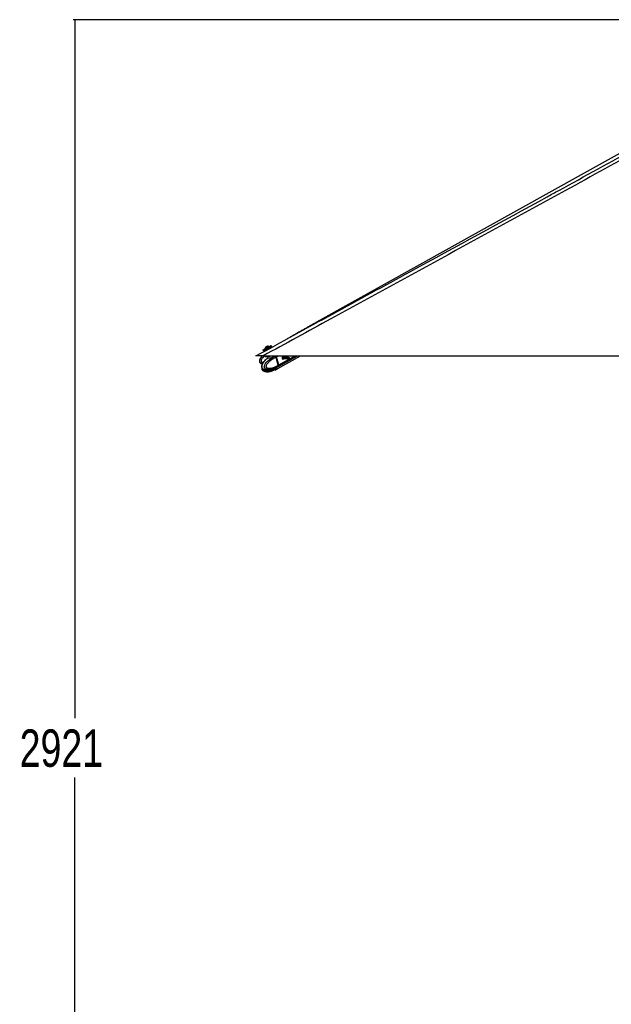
# Paper-space layout '2.5M DUO Surface Plate' of a CAD drawing. Header units: millimetres. Extents: x 20 to 18989, y 40 to 15016.
# Tile 2 of 109: x 535 to 2910, y 4011 to 7959. Entities that reach past the tile are written whole.
import ezdxf

# ---------------------------------------------------------------- set-up
doc = ezdxf.new("R2010")
doc.units = ezdxf.units.MM
doc.layers.add('COMPONENT_GEOMETRY', color=7, linetype='Continuous')
doc.styles.add('SLDTEXTSTYLE1', font='TXT', dxfattribs={"width": 0.75})
doc.dimstyles.new('SLDDIMSTYLE0', dxfattribs={"dimtxt": 150, "dimasz": 6.604, "dimexe": 0, "dimexo": 0.0625, "dimgap": 37.5, "dimtad": 0, "dimtih": 1, "dimtoh": 1, "dimdec": 0, "dimlfac": 0.5, "dimrnd": 1e-09, "dimzin": 12, "dimdsep": 46, "dimtxsty": 'SLDTEXTSTYLE1', "dimsah": 1, "dimcen": 0.09, "dimadec": 0, "dimazin": 3, "dimtfac": 1, "dimtdec": 0, "dimtofl": 0, "dimtmove": 0, "dimatfit": 3, "dimfxl": 1, "dimfrac": 2, "dimtolj": 1, "dimtzin": 12, "dimarcsym": 0})

# ---------------------------------------------------------------- blocks, each defined once
blk = doc.blocks.new('_D_10')
at = {"layer": 'COMPONENT_GEOMETRY', "color": 7, "ltscale": 2}
for p, q in [((6638.5, 7959.5), (750.7, 7959.5)), ((757.1, 7959.5), (757.1, 5158.1)), ((757.1, 2118.5), (757.1, 4919.9)), ((6459.7, 2118.5), (750.7, 2118.5))]:
    blk.add_line(p, q, dxfattribs=at)
for points in [[(757.1, 7959.5), (756.1, 7952.9), (758.1, 7952.9)], [(757.1, 2118.5), (758.1, 2125.1), (756.1, 2125.1)]]:
    blk.add_solid(points, dxfattribs=at)
at = {"layer": 'COMPONENT_GEOMETRY', "color": 7, "ltscale": 2, "insert": (535.4, 5113.3), "char_height": 150, "attachment_point": 1, "style": 'SLDTEXTSTYLE1'}
blk.add_mtext('2921', dxfattribs=at)

psp = doc.layouts.new('2.5M DUO Surface Plate')

# ---------------------------------------------------------------- linework, layer by layer
at = {"color": 7, "linetype": 'Continuous', "lineweight": 25, "ltscale": 2}
for p, q in [((1511.93, 6634.76), (1513.6, 6631.68)), ((1519.74, 6639.86), (1520.09, 6639.21)), ((1521.37, 6634.76), (1522.61, 6632.48)), ((1536.79, 6648.28), (1536.43, 6648.94)), ((1541.04, 6642.55), (1539.82, 6644.79)), ((1546.64, 6649.63), (1544.97, 6652.71)), ((1512.02, 6611), (4051.92, 6611)), ((1520.4, 6611), (1520.63, 6610.16)), ((1528.08, 6600.1), (1531.03, 6602.44)), ((1529.69, 6608.51), (1531.12, 6603.27)), ((1551, 6610.18), (1550.78, 6611)), ((1550.91, 6610.35), (1550.97, 6609.98)), ((1561.05, 6610.07), (1561.19, 6610.13)), ((1566.38, 6606.69), (1564.14, 6605.47)), ((1564.14, 6605.47), (1564.14, 6605.46)), ((1572.89, 6573.44), (1564.14, 6605.46)), ((1575.14, 6574.65), (1566.38, 6606.69)), ((1575.29, 6574.81), (1566.54, 6606.85)), ((1575.53, 6574.87), (1566.78, 6606.91)), ((1572.06, 6567.84), (1651.03, 6611)), ((1572.1, 6561.17), (1662.82, 6611)), ((1614.28, 6604.61), (1589.24, 6604.61)), ((1589.24, 6600.25), (1614.28, 6600.25)), ((1617.56, 6603.4), (1614.7, 6604.53)), ((1614.7, 6600.33), (1617.56, 6601.45)), ((1549.64, 6555.75), (1545.54, 6554.07)), ((1546.77, 6554.12), (1555.25, 6555.73)), ((1552.53, 6556.21), (1551.66, 6556.03)), ((1554.43, 6559.6), (1552.15, 6558.91)), ((1558.54, 6556.02), (1552.59, 6556.02)), ((1555.26, 6555.73), (1555.78, 6556.02)), ((1561.24, 6562.44), (1557.14, 6560.77)), ((1561.23, 6555.71), (1557.14, 6554.04)), ((1560.67, 6556.02), (1562.07, 6555.99)), ((1561.89, 6562.75), (1569.29, 6566.33)), ((1561.91, 6562.71), (1562.07, 6562.71)), ((1561.92, 6555.98), (1569.31, 6559.64)), ((1562.11, 6562.73), (1562.07, 6562.71)), ((1569.43, 6566.4), (1571.67, 6567.62)), ((1569.46, 6559.72), (1571.7, 6560.95)), ((1572.45, 6568.9), (1572.33, 6568.82)), ((1574.58, 6570.06), (1572.45, 6568.9)), ((1572.89, 6573.44), (1572.9, 6573.43)), ((1572.9, 6573.43), (1575.14, 6574.65)), ((1513.54, 6551.15), (1512.84, 6551.45)), ((1544.95, 6552.89), (1546.81, 6551.21)), ((1546.34, 6554.39), (1546.77, 6554.12)), ((1554.43, 6552.86), (1548.93, 6551.2))]:
    psp.add_line(p, q, dxfattribs=at)
at = {"color": 8, "linetype": 'Continuous', "lineweight": 25, "ltscale": 2}
for p, q in [((1561.05, 6610.07), (1559.28, 6611.25)), ((1561.19, 6610.13), (1562.79, 6611)), ((1566.78, 6606.91), (1574.26, 6611)), ((1574.97, 6570.28), (1649.48, 6611)), ((1575.53, 6574.87), (1641.64, 6611)), ((1590.41, 6606.45), (1590.96, 6606.75)), ((1554.43, 6552.86), (1553.72, 6555.44)), ((1556.59, 6556.02), (1557.14, 6554.04)), ((1544.82, 6553.38), (1544.95, 6552.89)), ((1546.81, 6551.21), (1545.98, 6554.25)), ((1548.07, 6554.36), (1548.93, 6551.2))]:
    psp.add_line(p, q, dxfattribs=at)
at = {"color": 7, "linetype": 'Continuous', "lineweight": 25, "ltscale": 2, "flags": 128}
for points in [[(3484.86, 7723.73), (2801.31, 7343.71), (1726.87, 6746.39)], [(1511.93, 6634.76), (1511.94, 6634.76), (1512.4, 6635.02), (1513.47, 6635.6), (1515.11, 6636.5), (1517.27, 6637.68), (1519.86, 6639.09), (1522.78, 6640.67), (1525.91, 6642.38), (1529.15, 6644.14), (1532.35, 6645.88), (1535.41, 6647.54), (1538.2, 6649.05), (1540.61, 6650.36), (1542.56, 6651.41), (1543.96, 6652.17), (1544.77, 6652.61), (1544.97, 6652.71)], [(1521.28, 6635.83), (1520.37, 6635.34), (1517.96, 6634.03), (1516.01, 6632.98), (1514.6, 6632.22), (1513.8, 6631.78), (1513.62, 6631.69), (1514.07, 6631.94), (1515.14, 6632.53), (1516.79, 6633.43), (1518.94, 6634.6), (1521.53, 6636.01), (1524.45, 6637.6), (1527.59, 6639.3), (1530.82, 6641.06), (1534.03, 6642.8), (1537.08, 6644.46), (1539.87, 6645.98), (1542.28, 6647.28), (1544.23, 6648.34), (1545.64, 6649.1), (1546.44, 6649.53), (1546.62, 6649.62), (1546.17, 6649.37), (1545.1, 6648.79), (1543.45, 6647.89), (1541.3, 6646.71), (1538.71, 6645.3), (1538.61, 6645.25)], [(1519.74, 6639.86), (1519.89, 6639.95), (1520.62, 6640.35), (1521.91, 6641.05), (1523.65, 6642), (1525.73, 6643.13), (1527.98, 6644.35), (1530.23, 6645.58), (1532.33, 6646.72), (1534.11, 6647.68), (1535.45, 6648.4), (1536.24, 6648.83), (1536.43, 6648.94)], [(1521.65, 6646.3), (1521.85, 6646.41), (1522.64, 6646.84), (1523.92, 6647.53), (1525.48, 6648.39), (1527.1, 6649.26), (1528.52, 6650.04), (1529.54, 6650.58), (1529.98, 6650.83), (1530, 6650.83)], [(1521.79, 6636.13), (1521.85, 6636.16), (1522.46, 6636.5), (1523.64, 6637.15), (1525.31, 6638.05), (1527.32, 6639.15), (1529.55, 6640.36), (1531.82, 6641.59), (1533.96, 6642.75), (1535.82, 6643.76), (1537.25, 6644.54), (1538.16, 6645.03), (1538.46, 6645.19)], [(1572.33, 6568.82), (1572.33, 6568.82), (1563.07, 6563.93), (1550.16, 6558.92), (1540.69, 6556.73), (1533.76, 6556.16), (1526.31, 6557.07), (1523.22, 6558.25), (1519.85, 6560.76), (1518.35, 6562.98), (1517.88, 6564.13), (1517.31, 6567.18), (1517.55, 6570.51), (1519.03, 6575.28), (1521.79, 6580.34), (1525.18, 6584.93), (1530, 6590.11), (1535.17, 6594.69), (1546.43, 6602.61), (1561.05, 6610.07), (1561.05, 6610.07)], [(1520.63, 6610.16), (1520.64, 6610.13), (1521.26, 6609.33), (1522.56, 6608.75), (1524.48, 6608.42), (1526.94, 6608.35), (1529.86, 6608.53), (1533.13, 6608.97), (1536.61, 6609.65), (1540.17, 6610.53), (1541.61, 6610.95)], [(1591.04, 6606.9), (1589.92, 6605.9), (1589.16, 6604.37), (1588.87, 6602.54), (1589.1, 6600.7), (1589.81, 6599.11), (1590.89, 6598.04), (1592.18, 6597.63), (1593.49, 6597.95), (1594.6, 6598.95), (1595.29, 6600.25)], [(1614.7, 6600.33), (1614.25, 6600.25), (1613.66, 6600.43), (1613.17, 6600.92), (1612.85, 6601.64), (1612.74, 6602.47), (1612.87, 6603.3), (1613.22, 6604), (1613.72, 6604.46), (1614.32, 6604.61), (1614.7, 6604.53)], [(1617.63, 6601.48), (1617.86, 6601.7), (1618.02, 6602.02), (1618.08, 6602.4), (1618.03, 6602.79), (1617.88, 6603.13), (1617.65, 6603.35), (1617.38, 6603.44), (1617.11, 6603.37), (1616.87, 6603.16), (1616.71, 6602.83), (1616.65, 6602.45), (1616.7, 6602.06), (1616.85, 6601.73), (1617.08, 6601.5), (1617.35, 6601.41), (1617.63, 6601.48)], [(1571.67, 6567.62), (1572.99, 6568.5), (1574.58, 6570.06)], [(1572.06, 6567.84), (1573.39, 6568.71), (1574.97, 6570.28)]]:
    psp.add_lwpolyline(points, dxfattribs=at)
at = {"color": 8, "linetype": 'Continuous', "lineweight": 25, "ltscale": 2, "flags": 128}
for points in [[(1539.82, 6644.79), (1539.51, 6644.62), (1538.59, 6644.13), (1537.12, 6643.33), (1535.21, 6642.3), (1532.99, 6641.09), (1530.6, 6639.79), (1528.21, 6638.49), (1525.98, 6637.28), (1524.07, 6636.24), (1522.61, 6635.44), (1521.69, 6634.94), (1521.37, 6634.76), (1521.37, 6634.76)], [(1566.54, 6606.85), (1566.54, 6606.85), (1566.53, 6606.81), (1566.5, 6606.78), (1566.45, 6606.74), (1566.38, 6606.69)], [(1569.29, 6566.33), (1570.74, 6567.27), (1572.33, 6568.82)], [(1575.29, 6574.81), (1575.29, 6574.81), (1575.29, 6574.77), (1575.26, 6574.74), (1575.21, 6574.7), (1575.14, 6574.65)]]:
    psp.add_lwpolyline(points, dxfattribs=at)
at = {"color": 7, "linetype": 'Continuous', "lineweight": 25, "ltscale": 4}
for centre, radius, start, end in [((1530.36, 6640.21), 10.63, 145.05959, 181.85716), ((1530.36, 6640.21), 10.63, 55.18044, 91.97801), ((1558.31, 6604.59), 8.78, 15.29238, 46.9091), ((1592.22, 6604.01), 3.12, 10.95139, 112.23725), ((1566.37, 6572.24), 12.48, 237.5081, 295.30135), ((1566.77, 6572.43), 12.45, 237.81119, 295.32836), ((1570.25, 6572.92), 5.19, 326.52797, 19.48744), ((1570.64, 6573.14), 5.19, 326.53072, 19.49298)]:
    psp.add_arc(centre, radius, start, end, dxfattribs=at)
at = {"color": 8, "linetype": 'Continuous', "lineweight": 25, "ltscale": 4}
for centre, radius, start, end in [((1557.97, 6604.41), 8.72, 15.21562, 49.2893), ((1564.15, 6571.88), 13.26, 237.15366, 293.58654)]:
    psp.add_arc(centre, radius, start, end, dxfattribs=at)
at = {"color": 7, "linetype": 'Continuous', "lineweight": 25, "ltscale": 2}
for points, knots in [([(3561.63, 7734.53), (3492.31, 7696.11), (3318.92, 7600.01), (3040.21, 7446.96), (2517.12, 7160.25), (2007.53, 6881.73), (1602.63, 6660.5), (1512.02, 6611)], [0, 0, 0, 0, 0.1020032, 0.2551144, 0.408226, 0.8675761, 1, 1, 1, 1]), ([(1483.27, 6611), (1689.99, 6723.86), (2079.8, 6936.67), (2469.77, 7149.69), (2652.93, 7249.74)], [0, 0, 0, 0, 0.5303206, 1, 1, 1, 1]), ([(1726.87, 6746.39), (1722.83, 6744.13), (1714.7, 6739.6), (1702.7, 6732.86), (1690.76, 6726.11), (1678.87, 6719.37), (1667.01, 6712.62), (1655.17, 6705.88), (1643.34, 6699.13), (1631.49, 6692.39), (1620.11, 6685.92), (1612.7, 6681.74), (1609.23, 6679.77)], [0, 0, 0, 0, 0.0967613, 0.1945358, 0.2933215, 0.3931176, 0.4939234, 0.5957394, 0.6985662, 0.8024053, 0.9072588, 1, 1, 1, 1]), ([(1521.44, 6635.82), (1521.43, 6635.8), (1521.35, 6635.71), (1521.27, 6635.49), (1521.24, 6635.16), (1521.28, 6634.89), (1521.37, 6634.78), (1521.39, 6634.76)], [0, 0, 0, 0, 0.0609457, 0.3149727, 0.6197118, 0.9369449, 1, 1, 1, 1]), ([(1539.94, 6644.31), (1539.93, 6644.43), (1539.91, 6644.67), (1539.72, 6644.97), (1539.47, 6645.18), (1539.22, 6645.28), (1539, 6645.32), (1538.81, 6645.31), (1538.68, 6645.28), (1538.59, 6645.25), (1538.55, 6645.23), (1538.52, 6645.22), (1538.5, 6645.21), (1538.49, 6645.21), (1538.49, 6645.2)], [0, 0, 0, 0, 0.156265, 0.3160376, 0.4592728, 0.5758938, 0.6744713, 0.7566019, 0.8210967, 0.860266, 0.8834878, 0.904317, 0.935501, 1, 1, 1, 1]), ([(1512.02, 6611), (1510.06, 6611), (1506.16, 6611), (1500.99, 6611), (1496.67, 6611), (1493.19, 6611), (1490.14, 6611), (1486.95, 6611), (1484.67, 6611), (1483.44, 6611), (1483.33, 6611), (1483.27, 6611)], [0, 0, 0, 0, 0.126568, 0.2528593, 0.3397622, 0.4265658, 0.5139802, 0.6014078, 0.7600107, 0.8798934, 1, 1, 1, 1]), ([(1507.99, 6611), (1507.51, 6610.48), (1505.64, 6608.44), (1503.06, 6604.84), (1500.48, 6600.53), (1498.87, 6596.87), (1497.92, 6593.52), (1497.59, 6590.43), (1497.97, 6587.59), (1498.94, 6585.16), (1500.79, 6582.7), (1503.47, 6580.86), (1506.61, 6579.56), (1508.59, 6579.13), (1509.67, 6578.9)], [0, 0, 0, 0, 0.0510801, 0.1993433, 0.3183502, 0.4125861, 0.4865296, 0.5691413, 0.6348484, 0.6907548, 0.7559524, 0.8539153, 0.9207187, 1, 1, 1, 1]), ([(1523.76, 6596.43), (1523.34, 6596.06), (1521.41, 6594.38), (1518.59, 6591.46), (1515.21, 6587.72), (1512.58, 6584.2), (1510.39, 6580.6), (1508.8, 6577.2), (1507.7, 6574.2), (1506.97, 6571.55), (1506.65, 6568.98), (1506.75, 6566.48), (1507.27, 6564.31), (1508.17, 6562.41), (1509.34, 6560.92), (1510.82, 6559.51), (1512.02, 6558.6), (1512.81, 6558.24), (1512.89, 6558.2)], [0, 0, 0, 0, 0.0412535, 0.1901178, 0.2986344, 0.3973284, 0.4878005, 0.5730319, 0.6330476, 0.6845526, 0.7357712, 0.783263, 0.8281198, 0.8648002, 0.9060527, 0.9405318, 0.9943354, 1, 1, 1, 1]), ([(1513.6, 6557.92), (1513.34, 6558.02), (1511.97, 6558.57), (1510.05, 6560.15), (1508.49, 6562.46), (1507.6, 6564.64), (1507.12, 6567.23), (1507.35, 6571.15), (1508.59, 6575.72), (1510.78, 6580.52), (1514.27, 6586.11), (1518.98, 6591.95), (1523.27, 6596.31), (1525.76, 6598.26), (1526.16, 6598.57)], [0, 0, 0, 0, 0.0204111, 0.1088342, 0.1604832, 0.1829355, 0.236548, 0.2932111, 0.3803969, 0.486572, 0.5931554, 0.7786496, 0.9650411, 1, 1, 1, 1]), ([(1564.14, 6605.46), (1559.39, 6603.1), (1551, 6598.94), (1541.38, 6591.88), (1534.88, 6586.02), (1530.75, 6581.51), (1527.45, 6577.02), (1525.24, 6573.14), (1524.09, 6569.84), (1523.84, 6567.7), (1524.02, 6566.61), (1524.38, 6565.75), (1525.34, 6564.49), (1527.22, 6563.26), (1530.99, 6561.88), (1536.19, 6561.38), (1543.51, 6561.99), (1552.77, 6564.14), (1562.91, 6567.99), (1569.88, 6571.79), (1572.89, 6573.44)], [0, 0, 0, 0, 0.1477771, 0.2606688, 0.3182909, 0.3758532, 0.4150509, 0.454976, 0.4811698, 0.4934168, 0.5016024, 0.5050387, 0.5153281, 0.5407432, 0.565999, 0.6304542, 0.6927886, 0.7808186, 0.9049573, 1, 1, 1, 1]), ([(1531.2, 6602.47), (1529.57, 6601.34), (1527.84, 6600.14), (1526.24, 6598.67), (1526.14, 6598.58)], [0, 0, 0, 0, 0.9408197, 1, 1, 1, 1]), ([(1551.17, 6611.02), (1551.19, 6611.01), (1551.78, 6610.68), (1552.15, 6609.32), (1551.99, 6607.2), (1550.41, 6604.98), (1547.74, 6603.42), (1544.49, 6602.53), (1540.89, 6602.09), (1537.19, 6601.93), (1534.69, 6601.9), (1532.75, 6601.9), (1531.3, 6601.93), (1530.57, 6602.1), (1530.8, 6602.41), (1531.7, 6603), (1532.03, 6603.22)], [0, 0, 0, 0, 0.00298213, 0.08230856, 0.17139803, 0.26536917, 0.35036185, 0.42748544, 0.50794696, 0.59383169, 0.6783947, 0.7026549, 0.78211028, 0.86273545, 0.9486415, 1, 1, 1, 1]), ([(1531.08, 6603.26), (1531.11, 6603.18), (1531.2, 6602.95), (1531.07, 6602.62), (1530.97, 6602.48), (1530.96, 6602.48), (1531.18, 6602.66), (1531.54, 6602.89), (1531.94, 6603.16), (1532.03, 6603.22)], [0, 0, 0, 0, 0.06064795, 0.17223149, 0.27081388, 0.39473199, 0.60704164, 0.91836775, 1, 1, 1, 1]), ([(1551.04, 6609.95), (1551.04, 6609.96), (1551.06, 6610.05), (1551, 6610.11), (1550.96, 6610.16)], [0, 0, 0, 0, 0.2036749, 1, 1, 1, 1]), ([(1564.14, 6605.47), (1563.93, 6606.1), (1563.52, 6607.38), (1562.44, 6608.97), (1561.61, 6609.8), (1561.21, 6610.11), (1561.19, 6610.13)], [0, 0, 0, 0, 0.3503134, 0.7006172, 0.9859232, 1, 1, 1, 1]), ([(1566.54, 6606.85), (1566.44, 6607.17), (1566.15, 6608.1), (1565.33, 6609.56), (1564.46, 6610.58), (1563.96, 6610.98), (1563.93, 6611)], [0, 0, 0, 0, 0.2037708, 0.5897208, 0.9779606, 1, 1, 1, 1]), ([(1590.39, 6606.44), (1590.52, 6606.21), (1590.76, 6605.79), (1591.02, 6605.07), (1591.14, 6604.64), (1591.15, 6604.61)], [0, 0, 0, 0, 0.52130555, 0.95774651, 1, 1, 1, 1]), ([(1591.92, 6600.25), (1591.9, 6600.03), (1591.86, 6599.47), (1591.39, 6598.74), (1590.87, 6598.45), (1590.64, 6598.31)], [0, 0, 0, 0, 0.2493797, 0.6567411, 1, 1, 1, 1]), ([(1590.96, 6606.75), (1591.02, 6606.71), (1591.12, 6606.64), (1591.16, 6606.54), (1591.17, 6606.49)], [0, 0, 0, 0, 0.5889629, 1, 1, 1, 1]), ([(1592.65, 6600.25), (1592.65, 6600.14), (1592.67, 6599.63), (1592.22, 6598.82), (1591.66, 6598.12), (1591.2, 6597.97), (1591.09, 6597.94)], [0, 0, 0, 0, 0.1007439, 0.4816437, 0.8740429, 1, 1, 1, 1]), ([(1591.17, 6606.49), (1591.26, 6606.24), (1591.43, 6605.77), (1591.66, 6604.98), (1591.77, 6604.61)], [0, 0, 0, 0, 0.5269238, 1, 1, 1, 1]), ([(1507.15, 6565.18), (1507.1, 6565.02), (1506.84, 6564.04), (1506.66, 6562.16), (1506.74, 6559.67), (1507.27, 6557.5), (1508.17, 6555.6), (1509.34, 6554.11), (1510.82, 6552.71), (1512.01, 6551.81), (1512.78, 6551.46), (1512.83, 6551.43)], [0, 0, 0, 0, 0.0295491, 0.1878945, 0.3347051, 0.4733332, 0.5867937, 0.714144, 0.8207073, 0.9869516, 1, 1, 1, 1]), ([(1513.64, 6558), (1514.53, 6557.51), (1516.18, 6556.6), (1518.47, 6555.93), (1520.28, 6555.46), (1522.84, 6554.94), (1526.67, 6554.49), (1531.55, 6554.48), (1536.91, 6554.95), (1543.07, 6556.07), (1548.34, 6557.37), (1551.47, 6558.56), (1552.17, 6558.83)], [0, 0, 0, 0, 0.0664168, 0.1245279, 0.1608648, 0.1950743, 0.3077377, 0.4374745, 0.5622344, 0.7275351, 0.9388598, 1, 1, 1, 1]), ([(1549.64, 6555.75), (1549.88, 6555.83), (1550.38, 6556), (1551.36, 6556.09), (1552.11, 6556.07), (1552.52, 6556.03), (1552.59, 6556.02)], [0, 0, 0, 0, 0.30565485, 0.61076255, 0.93057527, 1, 1, 1, 1]), ([(1554.43, 6559.6), (1554.73, 6559.73), (1555.34, 6560), (1556.25, 6560.41), (1556.84, 6560.65), (1557.1, 6560.75), (1557.14, 6560.77)], [0, 0, 0, 0, 0.3195845, 0.6396688, 0.947187, 1, 1, 1, 1]), ([(1558.54, 6556.02), (1558.86, 6556.05), (1559.48, 6556.11), (1560.21, 6556.11), (1560.55, 6556.06), (1560.65, 6556.02), (1560.67, 6556.02)], [0, 0, 0, 0, 0.3187795, 0.6376082, 0.9546511, 1, 1, 1, 1]), ([(1562.1, 6556.03), (1562.11, 6556.03), (1562.14, 6556.06), (1561.87, 6555.98), (1561.44, 6555.8), (1561.23, 6555.71)], [0, 0, 0, 0, 0.15085367, 0.58415819, 1, 1, 1, 1]), ([(1561.24, 6562.44), (1561.44, 6562.52), (1561.84, 6562.69), (1562.12, 6562.77), (1562.11, 6562.75), (1562.1, 6562.74)], [0, 0, 0, 0, 0.3920604, 0.7833509, 1, 1, 1, 1]), ([(1572.9, 6573.43), (1573.03, 6572.8), (1573.3, 6571.56), (1573.09, 6570.01), (1572.7, 6569.22), (1572.47, 6568.92), (1572.45, 6568.9)], [0, 0, 0, 0, 0.3502843, 0.7005727, 0.9859325, 1, 1, 1, 1]), ([(1574.67, 6570.14), (1574.83, 6570.36), (1575.24, 6570.92), (1575.38, 6571.68), (1575.47, 6572.14)], [0, 0, 0, 0, 0.39084695, 1, 1, 1, 1]), ([(1575.47, 6572.14), (1575.49, 6572.2), (1575.65, 6572.76), (1575.55, 6573.71), (1575.35, 6574.56), (1575.29, 6574.81)], [0, 0, 0, 0, 0.0739035, 0.7234008, 1, 1, 1, 1]), ([(1513.59, 6551.23), (1514.5, 6550.73), (1516.18, 6549.81), (1518.5, 6549.13), (1520.32, 6548.66), (1522.88, 6548.15), (1526.66, 6547.72), (1531.18, 6547.71), (1535.73, 6548.07), (1540.53, 6548.8), (1546.18, 6550.07), (1550.15, 6551.37), (1552.25, 6552.05)], [0, 0, 0, 0, 0.0682587, 0.1264454, 0.1627339, 0.1967795, 0.3082691, 0.4356273, 0.5349386, 0.6621439, 0.8211201, 1, 1, 1, 1]), ([(1544.95, 6552.89), (1544.87, 6553.02), (1544.71, 6553.29), (1544.89, 6553.7), (1545.25, 6553.95), (1545.5, 6554.05), (1545.54, 6554.07)], [0, 0, 0, 0, 0.3195143, 0.6396096, 0.9470853, 1, 1, 1, 1]), ([(1548.93, 6551.2), (1548.62, 6551.16), (1548, 6551.06), (1547.22, 6551.05), (1546.95, 6551.16), (1546.81, 6551.21)], [0, 0, 0, 0, 0.3222357, 0.6444909, 1, 1, 1, 1]), ([(1557.14, 6554.04), (1556.9, 6553.94), (1556.43, 6553.75), (1555.57, 6553.37), (1554.89, 6553.06), (1554.52, 6552.9), (1554.43, 6552.86)], [0, 0, 0, 0, 0.2994633, 0.59887, 0.902163, 1, 1, 1, 1])]:
    psp.add_open_spline(points, degree=3, knots=knots, dxfattribs=at)
at = {"color": 8, "linetype": 'Continuous', "lineweight": 25, "ltscale": 2}
for points, knots in [([(2652.93, 7249.74), (2668.33, 7258.15), (2788.59, 7323.83), (3013.86, 7446.96), (3293.07, 7599.64), (3467.81, 7695.35), (3537.26, 7733.39)], [0, 0, 0, 0, 0.0522955, 0.4086281, 0.7649607, 1, 1, 1, 1]), ([(1510.28, 6580.2), (1509.63, 6580.29), (1507.26, 6580.59), (1504.01, 6581.85), (1501.46, 6583.85), (1499.94, 6585.85), (1498.93, 6588.33), (1498.83, 6592.27), (1500.17, 6597.04), (1503.01, 6602.21), (1506.49, 6607), (1509.15, 6609.76), (1510.35, 6611)], [0, 0, 0, 0, 0.04808815, 0.17551376, 0.24994679, 0.28230578, 0.35956267, 0.44122189, 0.5668635, 0.71802042, 0.87341488, 1, 1, 1, 1]), ([(1517.98, 6611), (1517.39, 6610.48), (1514.84, 6608.22), (1511.36, 6604.34), (1507.63, 6599.35), (1505.29, 6595.13), (1504.25, 6591.66), (1504.24, 6589.5), (1504.63, 6588.46), (1505.25, 6587.67), (1506.71, 6586.58), (1509.39, 6585.74), (1511.9, 6585.23), (1513.27, 6585.3), (1513.5, 6585.31)], [0, 0, 0, 0, 0.0637945, 0.2771111, 0.4223681, 0.5703215, 0.6673894, 0.7127748, 0.7431085, 0.7558409, 0.7939759, 0.8881668, 0.9817543, 1, 1, 1, 1]), ([(1531.19, 6603.28), (1531.17, 6603.26), (1531.03, 6603.12), (1531.78, 6603.15), (1533.09, 6603.13), (1534.95, 6603.13), (1537.32, 6603.13), (1540.82, 6603.19), (1544.21, 6603.5), (1547.26, 6604.27), (1549.72, 6605.73), (1551.14, 6607.85), (1551.08, 6609.26), (1551.04, 6609.95)], [0, 0, 0, 0, 0.0157871, 0.1187699, 0.2208408, 0.2520406, 0.3606884, 0.4703571, 0.571941, 0.6680167, 0.7731005, 0.8901301, 1, 1, 1, 1]), ([(1508.25, 6562.44), (1508.24, 6562.43), (1508.11, 6561.89), (1508.1, 6560.9), (1508.27, 6559.82), (1508.63, 6558.96), (1509.52, 6557.7), (1511.24, 6556.48), (1514.64, 6555.12), (1518.44, 6554.62), (1521.43, 6554.97), (1522.46, 6555.09)], [0, 0, 0, 0, 0.0019944, 0.068571, 0.1130645, 0.1317476, 0.1876884, 0.3258546, 0.4631451, 0.8135377, 1, 1, 1, 1]), ([(1546.97, 6557.22), (1543.39, 6555.39), (1537.22, 6552.25), (1528.83, 6549.91), (1521.95, 6549.21), (1517.01, 6549.56), (1514.22, 6550.84), (1513.54, 6551.15)], [0, 0, 0, 0, 0.3341932, 0.5751612, 0.7497344, 0.9392595, 1, 1, 1, 1])]:
    psp.add_open_spline(points, degree=3, knots=knots, dxfattribs=at)

# ---------------------------------------------------------------- dimensions: what is measured, and where the dimension line sits
at = {"layer": 'COMPONENT_GEOMETRY', "color": 7, "ltscale": 2}
dim = psp.add_linear_dim(base=(757.09728543, 7959.49114567), p1=(6462.28916435, 2118.49114567), p2=(6641.06280495, 7959.49114567), angle=90, dimstyle='SLDDIMSTYLE0', dxfattribs=at)
dim.commit()
dim.dimension.update_dxf_attribs({"geometry": '_D_10', "text_midpoint": (757.09728543, 5038.99114567), "dimtype": 160})

doc.saveas('drawing.dxf')
